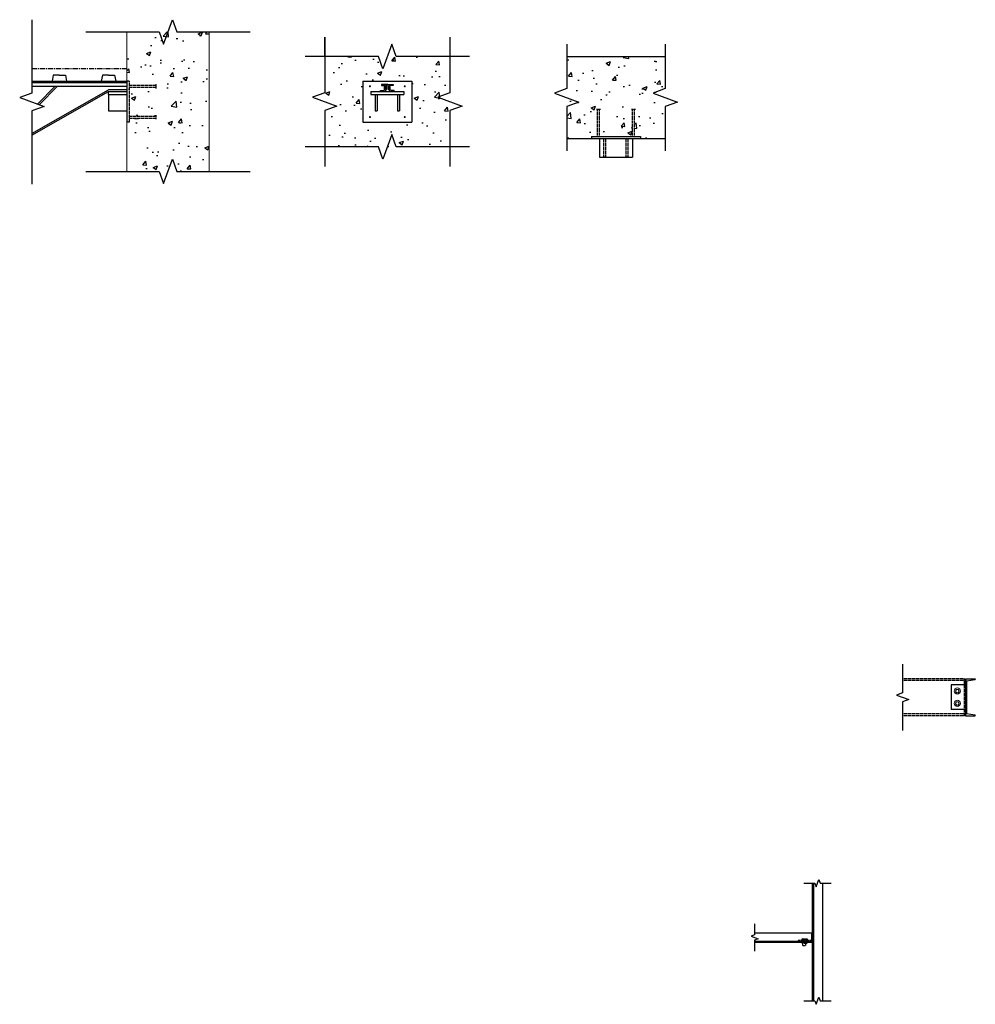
# Model space of a CAD drawing. Header units: inches. Extents: x 26215 to 26716, y 435 to 703.
# Tile 1 of 6: x 26215 to 26448, y 463 to 703. Entities that reach past the tile are written whole.
import ezdxf

# ---------------------------------------------------------------- set-up
doc = ezdxf.new("R2010")
doc.units = ezdxf.units.IN
doc.header["$MEASUREMENT"] = 0
doc.linetypes.add('CENTER', pattern=[2, 1.25, -0.25, 0.25, -0.25])
doc.linetypes.add('Hidden 1_8_', pattern=[0.1875, 0.125, -0.0625])
for name, color, linetype, lineweight in [('A-WALL-FULL-INTR', 3, 'Continuous', 13), ('FLOOR', 130, 'Hidden 1_8_', 25), ('S-FSTN-MISC', 12, 'Continuous', 13), ('SDTL', 6, 'Continuous', 25)]:
    doc.layers.add(name, color=color, linetype=linetype, lineweight=lineweight)
doc.layers.add('JOISTS', color=3, linetype='Continuous')
pattern_1 = [(50, (-29.935, 0), (10.7589027, -0.941282), [1.125, -12.375]), (355, (-29.935, 0), (-2.08127, 11.282882), [0.9, -9.9]), (100.451444, (-29.038, -0.078), (8.6776327, 10.3416), [0.956103, -10.5171317]), (46.1842, (-29.935, 3), (16.00862, -2.482789), [1.6875, -18.5625]), (96.635635, (-28.6, 2.793), (14.019929, 14.611779), [1.434155, -15.775706]), (351.184164, (-29.935, 3), (14.019929, 14.611779), [1.35, -14.85]), (21, (-28.435, 2.25), (8.9536058, -6.0392834), [1.125, -12.375]), (326, (-28.435, 2.25), (3.64973, 10.8772507), [0.9, -9.9]), (71.451445, (-27.689, 1.747), (12.6033357, 4.8379673), [0.956103, -10.5171317]), (37.5, (-29.9347, 0), (0.18239783, 4.9934078), [0, -9.78, 0, -10.05, 0, -9.9375]), (7.5, (-29.935, 0), (3.9460431, 5.9161757), [0, -5.73, 0, -9.555, 0, -3.7875]), (327.5, (-33.2797, 0), (8.00733654, -0.3383231), [0, -3.75, 0, -11.7, 0, -15.525]), (317.5, (-34.78, 0), (8.7477925, 1.5015747), [0, -4.875, 0, -7.77, 0, -11.025])]

# ---------------------------------------------------------------- blocks, each defined once
blk = doc.blocks.new('*U124')
at = {"layer": 'S-FSTN-MISC', "flags": 128}
blk.add_lwpolyline([(0.23, -0.41), (-0.23, -0.41), (-0.47, 0), (-0.23, 0.41), (0.23, 0.41), (0.47, 0), (0.23, -0.41)], close=True, dxfattribs=at)
at = {"layer": 'S-FSTN-MISC'}
for radius in [0.75, 0.406]:
    blk.add_circle((0, 0), radius, dxfattribs=at)

msp = doc.modelspace()

# ---------------------------------------------------------------- hatches: boundary and pattern name
at = {"layer": 'SDTL'}
h = msp.add_hatch(dxfattribs=at)
h.set_pattern_fill('AR-CONC', color=256, scale=1.5)
h.set_pattern_definition([(50, (0, 0), (10.7589027, -0.941282), [1.125, -12.375]), (355, (0, 0), (-2.08127, 11.282882), [0.9, -9.9]), (100.451444, (0.897, -0.078), (8.6776327, 10.3416), [0.956103, -10.5171317]), (46.1842, (0, 3), (16.00862, -2.482789), [1.6875, -18.5625]), (96.635635, (1.334, 2.793), (14.019929, 14.611779), [1.434155, -15.775706]), (351.184164, (0, 3), (14.019929, 14.611779), [1.35, -14.85]), (21, (1.5, 2.25), (8.9536058, -6.0392834), [1.125, -12.375]), (326, (1.5, 2.25), (3.64973, 10.8772507), [0.9, -9.9]), (71.451445, (2.246, 1.747), (12.6033357, 4.8379673), [0.956103, -10.5171317]), (37.5, (0, 0), (0.18239783, 4.9934078), [0, -9.78, 0, -10.05, 0, -9.9375]), (7.5, (0, 0), (3.9460431, 5.9161757), [0, -5.73, 0, -9.555, 0, -3.7875]), (327.5, (-3.345, 0), (8.00733654, -0.3383231), [0, -3.75, 0, -11.7, 0, -15.525]), (317.5, (-4.845, 0), (8.7477925, 1.5015747), [0, -4.875, 0, -7.77, 0, -11.025])])
h.paths.add_polyline_path([(26260.83864, 700.19406), (26240.83864, 700.19406), (26240.83864, 688.19406), (26241.33864, 688.19406), (26241.33864, 687.19406), (26247.96364, 687.19406), (26247.96364, 686.69406), (26241.33864, 686.69406), (26241.33864, 679.69406), (26247.96364, 679.69406), (26247.96364, 679.19406), (26241.33864, 679.19406), (26241.33864, 678.19406), (26240.83864, 678.19406), (26240.83864, 666.19406), (26260.83864, 666.19406)])
h = msp.add_hatch(dxfattribs=at)
h.set_pattern_fill('AR-CONC', color=256, scale=1.5)
h.set_pattern_definition(pattern_1)
h.paths.add_polyline_path([(26298.29642, 688.19406), (26310.29642, 688.19406), (26310.29642, 678.19406), (26304.48392, 678.19406), (26304.48392, 672.19406), (26319.56207, 672.19406), (26319.56207, 694.19406), (26289.03076, 694.19406), (26289.03076, 672.19406), (26304.10892, 672.19406), (26304.10892, 678.19406), (26298.29642, 678.19406)])
h = msp.add_hatch(dxfattribs=at)
h.set_pattern_fill('AR-CONC', color=256, scale=1.5)
h.set_pattern_definition(pattern_1)
h.paths.add_polyline_path([(26372.01907, 694.19406), (26348.01907, 694.19406), (26348.01907, 674.19406), (26354.01907, 674.19406), (26354.01907, 674.69406), (26355.51907, 674.69406), (26355.51907, 681.31906), (26356.01907, 681.31906), (26356.01907, 674.69406), (26364.01907, 674.69406), (26364.01907, 681.31906), (26364.51907, 681.31906), (26364.51907, 674.69406), (26366.01907, 674.69406), (26366.01907, 674.19406), (26372.01907, 674.19406)])

# ---------------------------------------------------------------- linework, layer by layer
at = {"layer": 'A-WALL-FULL-INTR'}
for p, q in [((26240.83864, 666.19406), (26240.83864, 700.19406)), ((26260.83864, 666.19406), (26260.83864, 700.19406))]:
    msp.add_line(p, q, dxfattribs=at)
at = {"layer": 'FLOOR', "linetype": 'Hidden 1_8_'}
for p, q in [((26241.33864, 688.19406), (26240.83864, 688.19406)), ((26241.33864, 688.19406), (26241.33864, 678.19406)), ((26241.33864, 687.19406), (26247.96364, 687.19406)), ((26241.33864, 686.69406), (26247.96364, 686.69406)), ((26247.96364, 686.44406), (26247.96364, 687.44406)), ((26241.33864, 679.69406), (26247.96364, 679.69406)), ((26241.33864, 679.19406), (26247.96364, 679.19406)), ((26247.96364, 678.94406), (26247.96364, 679.94406)), ((26356.26907, 681.31906), (26355.26907, 681.31906)), ((26355.51907, 674.69406), (26355.51907, 681.31906)), ((26356.01907, 674.69406), (26356.01907, 681.31906)), ((26364.76907, 681.31906), (26363.76907, 681.31906)), ((26364.01907, 674.69406), (26364.01907, 681.31906)), ((26364.51907, 674.69406), (26364.51907, 681.31906)), ((26241.33864, 678.19406), (26240.83864, 678.19406)), ((26357.01907, 669.69406), (26357.01907, 674.19406)), ((26357.51907, 669.69406), (26357.51907, 674.19406)), ((26362.51907, 669.69406), (26362.51907, 674.19406)), ((26363.01907, 669.69406), (26363.01907, 674.19406)), ((26357.51907, 669.69406), (26357.01907, 669.69406)), ((26363.01907, 669.69406), (26362.51907, 669.69406)), ((26444.95798, 542.53128), (26429.87077, 542.53128)), ((26444.95798, 533.53128), (26444.95798, 542.53128)), ((26444.95798, 542.11828), (26429.87077, 542.11828)), ((26444.95798, 533.94428), (26429.87077, 533.94428)), ((26444.95798, 533.53128), (26429.87077, 533.53128)), ((26407.94198, 478.7647), (26404.44198, 478.7647)), ((26404.44198, 478.7647), (26404.44198, 478.5147)), ((26404.44198, 478.5147), (26407.94198, 478.5147)), ((26405.56698, 479.1397), (26405.31698, 479.1397)), ((26405.31698, 479.1397), (26405.31698, 478.7647)), ((26405.31698, 478.2647), (26405.31698, 478.0147)), ((26406.56698, 478.0147), (26405.31698, 478.0147)), ((26405.56698, 477.5147), (26405.56698, 479.1397)), ((26405.56698, 479.1397), (26406.31698, 479.1397)), ((26405.94198, 478.0147), (26405.94198, 478.2647)), ((26406.31698, 477.5147), (26406.31698, 479.1397)), ((26406.31698, 479.1397), (26406.56698, 479.1397)), ((26406.56698, 479.1397), (26406.56698, 478.7647)), ((26406.56698, 478.2647), (26406.56698, 478.0147)), ((26405.56698, 477.5147), (26406.31698, 477.5147))]:
    msp.add_line(p, q, dxfattribs=at)
at = {"layer": 'FLOOR', "linetype": 'Hidden 1_8_', "const_width": 0.2495}
for points in [[(26299.92117, 686.94406, 1), (26300.17167, 686.94406, 1)], [(26308.42117, 686.94406, 1), (26308.67167, 686.94406, 1)], [(26299.92117, 679.44406, 1), (26300.17167, 679.44406, 1)], [(26308.42117, 679.44406, 1), (26308.67167, 679.44406, 1)]]:
    msp.add_lwpolyline(points, format="xyb", close=True, dxfattribs=at)
at = {"layer": 'JOISTS'}
for p, q in [((26217.6774, 688.19406), (26240.83864, 688.19406)), ((26240.83864, 687.81906), (26217.6774, 687.81906)), ((26217.6774, 686.94406), (26240.83864, 686.94406)), ((26219.02724, 682.61053), (26223.36076, 686.94406)), ((26219.43047, 682.46377), (26223.91076, 686.94406)), ((26217.6774, 675.42155), (26236.33864, 686.06906)), ((26217.6774, 675.00961), (26236.33864, 685.69406)), ((26240.83864, 686.06906), (26236.33864, 686.06906))]:
    msp.add_line(p, q, dxfattribs=at)
for points in [[(26303.85892, 685.69406), (26302.60892, 685.69406), (26302.60892, 685.81906, -0.414213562), (26302.73392, 685.94406), (26303.42142, 685.94406, 0.414213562), (26303.60892, 686.13156), (26303.60892, 686.81906, -0.414213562), (26303.73392, 686.94406), (26303.85892, 686.94406), (26303.85892, 685.69406)], [(26304.10892, 687.38156), (26302.85892, 687.38156), (26302.85892, 687.25656, 0.414213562), (26302.98392, 687.13156), (26303.67142, 687.13156, -0.414213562), (26303.85892, 686.94406), (26303.85892, 686.25656, 0.414213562), (26303.98392, 686.13156), (26304.10892, 686.13156), (26304.10892, 687.38156)], [(26304.48392, 687.38156), (26305.73392, 687.38156), (26305.73392, 687.25656, -0.414213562), (26305.60892, 687.13156), (26304.92142, 687.13156, 0.414213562), (26304.73392, 686.94406), (26304.73392, 686.25656, -0.414213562), (26304.60892, 686.13156), (26304.48392, 686.13156), (26304.48392, 687.38156)], [(26304.73392, 685.69406), (26305.98392, 685.69406), (26305.98392, 685.81906, 0.414213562), (26305.85892, 685.94406), (26305.17142, 685.94406, -0.414213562), (26304.98392, 686.13156), (26304.98392, 686.81906, 0.414213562), (26304.85892, 686.94406), (26304.73392, 686.94406), (26304.73392, 685.69406)]]:
    msp.add_lwpolyline(points, format="xyb", dxfattribs=at)
msp.add_arc((26304.29642, 687.17843), 0.20313, 22.6198649, 157.3801351, dxfattribs=at)
at = {"layer": 'SDTL'}
for p, q in [((26289.03076, 694.19406), (26289.03076, 698.94406)), ((26348.01907, 694.19406), (26372.01907, 694.19406)), ((26222.83864, 689.69406), (26222.57858, 688.19406)), ((26224.33864, 689.69406), (26222.83864, 689.69406)), ((26224.33864, 689.69406), (26225.83864, 689.69406)), ((26225.83864, 689.69406), (26226.0987, 688.19406)), ((26234.83864, 689.69406), (26234.57858, 688.19406)), ((26236.33864, 689.69406), (26234.83864, 689.69406)), ((26236.33864, 689.69406), (26237.83864, 689.69406)), ((26237.83864, 689.69406), (26238.0987, 688.19406)), ((26217.6774, 688.19406), (26222.57858, 688.19406)), ((26226.0987, 688.19406), (26234.57858, 688.19406)), ((26226.0987, 688.19406), (26234.57858, 688.19406)), ((26226.0987, 688.19406), (26234.57858, 688.19406)), ((26238.0987, 688.19406), (26240.83864, 688.19406)), ((26238.0987, 688.19406), (26240.83864, 688.19406)), ((26240.83864, 688.19406), (26240.83864, 678.19406)), ((26298.29642, 688.19406), (26310.29642, 688.19406)), ((26298.29642, 688.19406), (26298.29642, 678.19406)), ((26310.29642, 688.19406), (26310.29642, 678.19406)), ((26236.33864, 685.69406), (26240.83864, 685.69406)), ((26236.33864, 684.94406), (26236.33864, 685.69406)), ((26236.33864, 684.94406), (26240.83864, 684.94406)), ((26236.33864, 684.94406), (26236.33864, 680.94406)), ((26300.29642, 685.69406), (26308.29642, 685.69406)), ((26300.29642, 685.69406), (26300.29642, 684.94406)), ((26300.29642, 684.94406), (26308.29642, 684.94406)), ((26301.29642, 684.94406), (26301.29642, 680.94406)), ((26301.79642, 684.94406), (26301.79642, 680.94406)), ((26306.79642, 684.94406), (26306.79642, 680.94406)), ((26307.29642, 684.94406), (26307.29642, 680.94406)), ((26308.29642, 685.69406), (26308.29642, 684.94406)), ((26236.33864, 680.94406), (26240.83864, 680.94406)), ((26301.29642, 680.94406), (26301.79642, 680.94406)), ((26306.79642, 680.94406), (26307.29642, 680.94406)), ((26298.29642, 678.19406), (26310.29642, 678.19406)), ((26354.01907, 674.69406), (26366.01907, 674.69406)), ((26354.01907, 674.69406), (26354.01907, 674.19406)), ((26366.01907, 674.69406), (26366.01907, 674.19406)), ((26289.03076, 672.10867), (26289.03076, 667.35867)), ((26348.01907, 674.19406), (26372.01907, 674.19406)), ((26354.01907, 674.19406), (26366.01907, 674.19406)), ((26356.01907, 674.19406), (26356.01907, 669.69406)), ((26364.01907, 674.19406), (26364.01907, 669.69406)), ((26356.01907, 669.69406), (26364.01907, 669.69406)), ((26445.20798, 542.53128), (26445.20798, 533.53128)), ((26445.20798, 542.53128), (26447.58298, 542.53128)), ((26447.58298, 542.53128), (26447.58298, 542.32478)), ((26445.20798, 541.03128), (26441.70798, 541.03128)), ((26441.70798, 541.03128), (26441.70798, 535.03128)), ((26445.45798, 541.99328), (26447.58298, 542.32478)), ((26445.45798, 541.99328), (26445.45798, 534.06928)), ((26445.20798, 535.03128), (26441.70798, 535.03128)), ((26445.20798, 533.53128), (26447.58298, 533.53128)), ((26445.45798, 534.06928), (26447.58298, 533.73778)), ((26447.58298, 533.53128), (26447.58298, 533.73778)), ((26407.94198, 464.06554), (26407.94198, 492.71074)), ((26408.19198, 464.06554), (26408.19198, 492.71074)), ((26410.31698, 492.71074), (26410.31698, 464.06554)), ((26393.80839, 480.6397), (26407.69198, 480.6397)), ((26407.69198, 480.6397), (26407.69198, 478.2647)), ((26407.69198, 478.5147), (26393.80839, 478.5147)), ((26407.69198, 478.2647), (26393.80839, 478.2647)), ((26405.94198, 479.1397), (26405.94198, 478.7647))]:
    msp.add_line(p, q, dxfattribs=at)
at = {"layer": 'SDTL', "linetype": 'CENTER'}
msp.add_line((26240.83864, 691.19406), (26217.6774, 691.19406), dxfattribs=at)
at = {"layer": 'SDTL', "linetype": 'Continuous'}
for points in [[(26217.6774, 703.10183), (26217.6774, 685.27262), (26214.69531, 684.18723), (26220.65949, 682.01644), (26217.6774, 680.93105), (26217.6774, 663.10183)], [(26230.83864, 700.19406), (26248.66786, 700.19406), (26249.75325, 697.21197), (26251.92403, 703.17615), (26253.00942, 700.19406), (26270.83864, 700.19406)], [(26289.03076, 698.94406), (26289.03076, 685.36484), (26286.04867, 684.27945), (26292.01285, 682.10867), (26289.03076, 681.02327), (26289.03076, 667.35867)], [(26319.56207, 698.94406), (26319.56207, 685.36484), (26316.57998, 684.27945), (26322.54416, 682.10867), (26319.56207, 681.02327), (26319.56207, 667.35867)], [(26324.29642, 694.19406), (26306.4672, 694.19406), (26305.38181, 697.17615), (26303.21102, 691.21197), (26302.12563, 694.19406), (26284.29642, 694.19406)], [(26348.01907, 697.19406), (26348.01907, 686.36484), (26345.03698, 685.27945), (26351.00116, 683.10867), (26348.01907, 682.02327), (26348.01907, 671.19406)], [(26372.01907, 697.19406), (26372.01907, 686.36484), (26369.03698, 685.27945), (26375.00116, 683.10867), (26372.01907, 682.02327), (26372.01907, 671.19406)], [(26324.29642, 672.19406), (26306.4672, 672.19406), (26305.38181, 675.17615), (26303.21102, 669.21197), (26302.12563, 672.19406), (26284.29642, 672.19406)], [(26230.83864, 666.19406), (26248.66786, 666.19406), (26249.75325, 663.21197), (26251.92403, 669.17615), (26253.00942, 666.19406), (26270.83864, 666.19406)], [(26429.87077, 546.05649), (26429.87077, 539.07938), (26428.37972, 538.53669), (26431.36181, 537.45129), (26429.87077, 536.9086), (26429.87077, 529.93149)], [(26405.79396, 492.71074), (26408.48587, 492.71074), (26408.80767, 491.82658), (26409.45129, 493.59491), (26409.7731, 492.71074), (26412.46501, 492.71074)], [(26393.80839, 482.78773), (26393.80839, 480.09582), (26392.92423, 479.77401), (26394.69255, 479.1304), (26393.80839, 478.80859), (26393.80839, 476.11668)], [(26405.79396, 464.06554), (26408.48587, 464.06554), (26408.80767, 463.18137), (26409.45129, 464.9497), (26409.7731, 464.06554), (26412.46501, 464.06554)]]:
    msp.add_lwpolyline(points, dxfattribs=at)

# ---------------------------------------------------------------- block references
at = {"layer": 'S-FSTN-MISC', "xscale": -1}
for p in [(26443.20798, 539.53129), (26443.20798, 536.53129)]:
    msp.add_blockref('*U124', p, dxfattribs=at)

doc.saveas('drawing.dxf')
